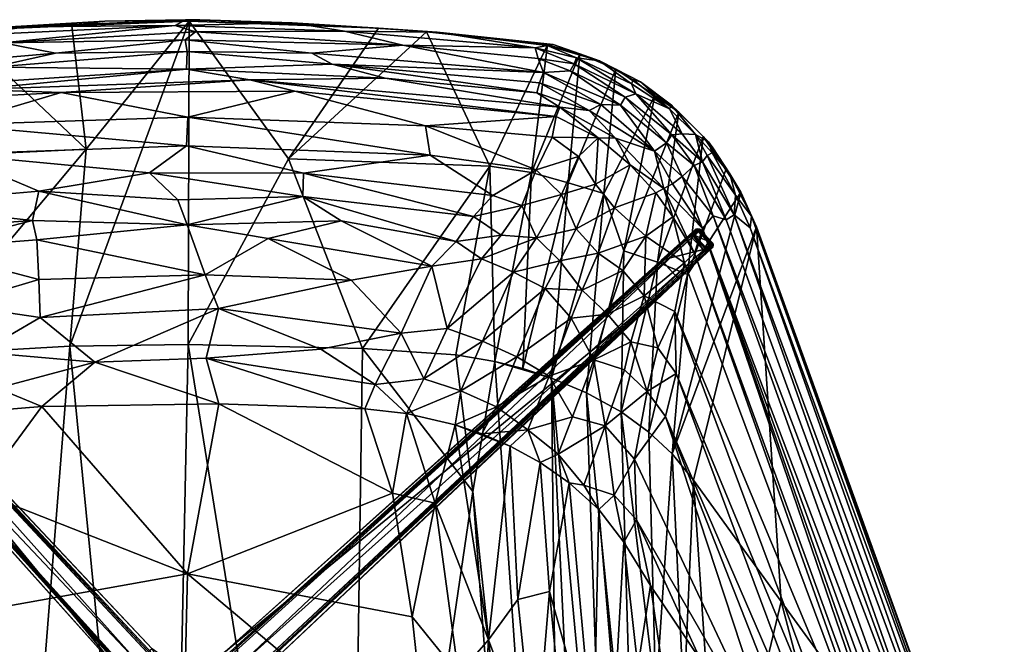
# Model space of a CAD drawing. Header units: inches. Extents: x -0.42 to 0.414, y -0.337 to 0.351.
# Tile 9 of 9: x -0.088 to 0.414, y 0.033 to 0.351. Entities that reach past the tile are written whole.
import ezdxf

# ---------------------------------------------------------------- set-up
doc = ezdxf.new("R2010")
doc.units = ezdxf.units.IN
doc.header["$MEASUREMENT"] = 0
doc.layers.add('Draaivoet', color=188, linetype='Continuous')
doc.layers.add('Zitting', color=28, linetype='Continuous')

msp = doc.modelspace()

# ---------------------------------------------------------------- meshes
at = {"layer": 'Draaivoet'}
mesh = msp.add_polyface(dxfattribs=at)
corners = [(-0.24665, 0.2535, 0.01619), (-0.03573, 0.01771, 0.03324), (-0.02937, 0.01319, 0.06833), (-0.03021, 0.01648, 0.06922), (-0.02588, 0.02193, 0.06914), (-0.24599, 0.25468, 0.01763), (-0.01741, 0.02506, 0.06845), (-0.02008, 0.03046, 0.03336), (-0.23833, 0.26161, 0.01636), (-0.23442, 0.23914, 0.00304), (-0.22478, 0.248, 0.00304), (-0.25016, 0.25672, 0), (-0.24109, 0.26525, 0), (-0.23953, 0.26062, 0.01769), (-0.2407, 0.26195, 0.01607), (-0.24307, 0.26524, 0), (-0.24697, 0.25618, 0.01607), (-0.23449, 0.23907, 0), (-0.2247, 0.24806, 0), (-0.25018, 0.25863, 0), (-0.01821, 0.02494, 0.06924), (-0.02948, 0.0139, 0.06902), (-0.24651, 0.25394, 0.01699), (-0.25039, 0.25756, 0), (-0.2473, 0.25436, 0.01564), (-0.24735, 0.25537, 0.01592), (-0.23986, 0.26224, 0.01598), (-0.23882, 0.2611, 0.01735), (-0.02025, 0.02591, 0.06919), (-0.24704, 0.25451, 0.01649), (-0.24661, 0.25552, 0.01704), (-0.24029, 0.26138, 0.01705), (-0.02952, 0.01475, 0.0693), (-0.23941, 0.26175, 0.01682), (-0.24216, 0.26549, 0), (-0.23909, 0.26217, 0.01577), (-0.01665, 0.02777, 0.0338), (-0.01858, 0.02426, 0.0697)]
mesh.append_faces([[corners[k] for k in face] for face in [(0, 1, 2, 0), (3, 4, 5, 3), (6, 7, 8, 6), (0, 9, 1, 0), (8, 7, 10, 8), (1, 10, 7, 1), (0, 11, 9, 0), (8, 10, 12, 8), (5, 4, 13, 5), (14, 15, 16, 14), (17, 12, 18, 17), (9, 10, 1, 9), (15, 19, 16, 15), (11, 12, 17, 11), (6, 8, 20, 6), (18, 12, 10, 18), (9, 18, 10, 9), (17, 9, 11, 17), (17, 18, 9, 17), (21, 5, 22, 21), (23, 24, 25, 23), (26, 15, 14, 26), (20, 8, 27, 20), (20, 27, 28, 20), (29, 30, 25, 29), (31, 16, 30, 31), (3, 5, 32, 3), (30, 13, 31, 30), (26, 31, 33, 26), (12, 23, 34, 12), (12, 34, 35, 12), (8, 12, 35, 8), (35, 33, 8, 35), (34, 23, 19, 34), (23, 25, 19, 23), (2, 21, 0, 2), (6, 36, 7, 6), (33, 31, 13, 33), (28, 27, 13, 28), (13, 4, 28, 13), (22, 5, 30, 22), (5, 13, 30, 5), (29, 25, 24, 29), (21, 22, 0, 21), (32, 5, 21, 32), (14, 16, 31, 14), (26, 14, 31, 26), (30, 16, 25, 30), (16, 19, 25, 16), (34, 15, 26, 34), (15, 34, 19, 15), (28, 37, 20, 28), (8, 33, 27, 8), (33, 13, 27, 33), (35, 34, 26, 35), (35, 26, 33, 35), (23, 12, 11, 23), (23, 11, 24, 23), (11, 0, 24, 11), (0, 29, 24, 0), (0, 22, 29, 0), (22, 30, 29, 22)]], dxfattribs={"vtx3": -1})
mesh = msp.add_polyface(dxfattribs=at)
corners = [(0.25368, 0.24061, 0.01619), (0.01635, 0.02839, 0.03344), (0.01425, 0.02408, 0.06828), (0.02535, 0.01147, 0.06839), (0.03212, 0.01546, 0.03315), (0.26179, 0.23229, 0.01636), (0.24817, 0.21874, 0.00304), (0.01665, 0.02417, 0.06922), (0.02211, 0.01984, 0.06914), (0.25483, 0.23994, 0.01764), (0.23931, 0.22838, 0.00304), (0.26542, 0.23505, 0), (0.2569, 0.24412, 0), (0.26212, 0.23466, 0.01607), (0.26541, 0.23703, 0), (0.25635, 0.24093, 0.01607), (0.2608, 0.23349, 0.01769), (0.23925, 0.22845, 0), (0.24824, 0.21866, 0), (0.2588, 0.24414, 0), (0.02511, 0.01219, 0.06925), (0.08051, 0.08356, 0.05461), (0.25411, 0.24047, 0.01699), (0.25774, 0.24435, 0), (0.25454, 0.24126, 0.01564), (0.25554, 0.24131, 0.01592), (0.26241, 0.23382, 0.01598), (0.26127, 0.23278, 0.01735), (0.01514, 0.024, 0.06904), (0.02557, 0.01374, 0.0693), (0.26155, 0.23425, 0.01705), (0.2557, 0.24057, 0.01704), (0.25469, 0.241, 0.01649), (0.26193, 0.23337, 0.01682), (0.0282, 0.01101, 0.03375), (0.26566, 0.23613, 0), (0.26234, 0.23305, 0.01577)]
mesh.append_faces([[corners[k] for k in face] for face in [(0, 1, 2, 0), (3, 4, 5, 3), (1, 6, 4, 1), (7, 8, 9, 7), (5, 4, 6, 5), (0, 10, 1, 0), (5, 6, 11, 5), (0, 12, 10, 0), (13, 14, 15, 13), (9, 8, 16, 9), (17, 11, 18, 17), (10, 6, 1, 10), (14, 19, 15, 14), (12, 11, 17, 12), (3, 5, 20, 3), (18, 11, 6, 18), (10, 18, 6, 10), (17, 10, 12, 17), (17, 18, 10, 17), (21, 9, 22, 21), (23, 24, 25, 23), (26, 14, 13, 26), (20, 5, 27, 20), (28, 7, 9, 28), (20, 27, 29, 20), (30, 15, 31, 30), (32, 31, 25, 32), (26, 30, 33, 26), (31, 16, 30, 31), (34, 4, 3, 34), (11, 35, 36, 11), (23, 35, 11, 23), (36, 33, 5, 36), (5, 11, 36, 5), (23, 25, 19, 23), (23, 19, 35, 23), (29, 27, 16, 29), (33, 30, 16, 33), (2, 21, 0, 2), (22, 9, 31, 22), (9, 16, 31, 9), (16, 8, 29, 16), (32, 25, 24, 32), (21, 22, 0, 21), (13, 15, 30, 13), (26, 13, 30, 26), (15, 19, 25, 15), (31, 15, 25, 31), (35, 14, 26, 35), (14, 35, 19, 14), (33, 16, 27, 33), (5, 33, 27, 5), (36, 35, 26, 36), (36, 26, 33, 36), (23, 12, 24, 23), (23, 11, 12, 23), (0, 32, 24, 0), (12, 0, 24, 12), (28, 21, 2, 28), (28, 9, 21, 28), (0, 22, 32, 0), (22, 31, 32, 22)]], dxfattribs={"vtx3": -1})
at = {"layer": 'Zitting'}
mesh = msp.add_polyface(dxfattribs=at)
corners = [(-0.06656, 0.31377, 0.6865), (-0.17353, 0.30811, 0.68665), (-0.12199, 0.29741, 0.67518), (-0.18535, 0.3239, 0.68766), (-0.10134, 0.32665, 0.69057), (-0.06933, 0.33387, 0.69014), (-0.00267, 0.32565, 0.69172), (-0.00238, 0.33466, 0.69155), (-0.07782, 0.26356, 0.63551), (-0.12263, 0.28246, 0.66096), (-0.15621, 0.25669, 0.63424), (-0.00137, 0.35023, 0.66349), (-0.06204, 0.18455, 0.27505), (-0.0538, 0.28489, 0.51371), (-0.08119, 0.24864, 0.6122), (-0.04422, 0.35021, 0.66862), (-0.00314, 0.35081, 0.67421), (0.00412, 0.35092, 0.6665), (-0.11125, 0.31541, 0.68849), (-0.00228, 0.24638, 0.6046), (-0.0962, 0.33914, 0.68623), (0.002, 0.34469, 0.68562), (-0.00847, 0.34801, 0.68139), (0.02953, 0.32024, 0.68994), (-0.11567, 0.3429, 0.67982), (-0.08435, 0.34723, 0.67562), (-0.00265, 0.28659, 0.66075), (-0.02156, 0.27291, 0.64522), (-0.00203, 0.3012, 0.67508), (-0.12122, 0.34557, 0.67157), (-0.11794, 0.34546, 0.66356), (-0.15771, 0.27997, 0.51938), (-0.0034, 0.34065, 0.68892), (-0.14596, 0.24397, 0.61327), (-0.1816, 0.31392, 0.68856), (-0.00181, 0.18548, 0.27443), (-0.06111, 0.34775, 0.66065), (-0.00714, 0.25909, 0.62612), (-0.13729, 0.23417, 0.59332)]
mesh.append_faces([[corners[k] for k in face] for face in [(0, 1, 2, 0), (3, 4, 5, 3), (4, 6, 7, 4), (8, 9, 10, 8), (11, 12, 13, 11), (8, 10, 14, 8), (15, 16, 17, 15), (1, 0, 18, 1), (14, 19, 8, 14), (4, 7, 5, 4), (20, 21, 22, 20), (18, 23, 6, 18), (24, 20, 22, 24), (25, 16, 15, 25), (26, 9, 27, 26), (28, 0, 2, 28), (29, 25, 15, 29), (30, 13, 31, 30), (5, 7, 32, 5), (14, 10, 33, 14), (18, 0, 23, 18), (34, 6, 4, 34), (11, 35, 12, 11), (11, 13, 36, 11), (36, 13, 30, 36), (8, 19, 37, 8), (27, 9, 8, 27), (29, 15, 30, 29), (20, 5, 32, 20), (3, 5, 20, 3), (25, 22, 16, 25), (28, 2, 26, 28), (15, 17, 36, 15), (30, 15, 36, 30), (11, 36, 17, 11), (37, 27, 8, 37), (20, 32, 21, 20), (14, 33, 38, 14), (29, 24, 25, 29), (24, 22, 25, 24), (26, 2, 9, 26), (34, 18, 6, 34)]], dxfattribs={"vtx3": -1})
mesh = msp.add_polyface(dxfattribs=at)
corners = [(0.05261, 0.31451, 0.68684), (0.11909, 0.29692, 0.6749), (0.18563, 0.30167, 0.68323), (0.10755, 0.33791, 0.68585), (0.07781, 0.34507, 0.68042), (0.002, 0.34469, 0.68562), (-0.00203, 0.3012, 0.67508), (0.05689, 0.27267, 0.64613), (0.1436, 0.25063, 0.62439), (0.15332, 0.26135, 0.64049), (0.17918, 0.32401, 0.68766), (0.06119, 0.33381, 0.69022), (0.07154, 0.32827, 0.691), (0.07616, 0.24839, 0.61183), (0.05659, 0.26083, 0.63019), (-0.00228, 0.24638, 0.6046), (-0.00847, 0.34801, 0.68139), (0.13465, 0.23789, 0.60143), (0.05124, 0.34931, 0.67411), (0.00412, 0.35092, 0.6665), (-0.00314, 0.35081, 0.67421), (0.0951, 0.34653, 0.66345), (0.12148, 0.28191, 0.66072), (-0.00265, 0.28659, 0.66075), (-0.02156, 0.27291, 0.64522), (0.04937, 0.28006, 0.5026), (0.11965, 0.34472, 0.66308), (0.15185, 0.27635, 0.51099), (-0.00714, 0.25909, 0.62612), (0.18749, 0.30635, 0.68605), (0.0985, 0.3212, 0.69021), (0.02953, 0.32024, 0.68994), (-0.0034, 0.34065, 0.68892), (-0.06656, 0.31377, 0.6865), (0.12505, 0.34453, 0.67217), (-0.00181, 0.18548, 0.27443), (-0.00137, 0.35023, 0.66349), (-0.00238, 0.33466, 0.69155), (-0.00267, 0.32565, 0.69172), (0.17588, 0.31369, 0.68852)]
mesh.append_faces([[corners[k] for k in face] for face in [(0, 1, 2, 0), (3, 4, 5, 3), (1, 0, 6, 1), (7, 8, 9, 7), (10, 11, 12, 10), (13, 14, 15, 13), (4, 16, 5, 4), (8, 14, 17, 8), (18, 19, 20, 18), (21, 19, 18, 21), (22, 23, 7, 22), (23, 24, 7, 23), (25, 26, 27, 25), (14, 28, 15, 14), (29, 30, 31, 29), (7, 9, 22, 7), (3, 32, 11, 3), (0, 33, 6, 0), (34, 21, 18, 34), (4, 18, 16, 4), (35, 36, 25, 35), (25, 36, 21, 25), (12, 37, 38, 12), (30, 38, 31, 30), (18, 20, 16, 18), (34, 18, 4, 34), (22, 6, 23, 22), (2, 31, 0, 2), (0, 31, 33, 0), (11, 37, 12, 11), (37, 11, 32, 37), (7, 24, 14, 7), (7, 14, 8, 7), (21, 36, 19, 21), (24, 28, 14, 24), (3, 5, 32, 3), (1, 6, 22, 1), (21, 26, 25, 21), (26, 21, 34, 26), (30, 12, 38, 30), (39, 12, 30, 39)]], dxfattribs={"vtx3": -1})
mesh = msp.add_polyface(dxfattribs=at)
corners = [(0.17918, 0.32401, 0.68766), (0.10755, 0.33791, 0.68585), (0.06119, 0.33381, 0.69022), (0.1841, 0.33823, 0.66805), (0.12505, 0.34453, 0.67217), (0.1811, 0.33776, 0.67336), (0.20778, 0.3299, 0.66809), (0.17588, 0.31369, 0.68852), (0.0985, 0.3212, 0.69021), (0.18749, 0.30635, 0.68605), (0.17544, 0.27435, 0.6586), (0.19712, 0.28125, 0.67004), (0.18361, 0.29101, 0.67487), (0.16815, 0.25617, 0.63732), (0.17567, 0.23973, 0.61948), (0.18844, 0.26186, 0.65), (0.17312, 0.27303, 0.5111), (0.18122, 0.33812, 0.66124), (0.1977, 0.33359, 0.65977), (0.19601, 0.33145, 0.67645), (0.17501, 0.33658, 0.67832), (0.19478, 0.32847, 0.68064), (0.07781, 0.34507, 0.68042), (0.02953, 0.32024, 0.68994), (0.18563, 0.30167, 0.68323), (0.20706, 0.2907, 0.67998), (0.15185, 0.27635, 0.51099), (0.11965, 0.34472, 0.66308), (0.11909, 0.29692, 0.6749), (0.17652, 0.33107, 0.68429), (0.17723, 0.31875, 0.68874), (0.20843, 0.30766, 0.68516), (0.07154, 0.32827, 0.691), (0.12148, 0.28191, 0.66072), (0.15332, 0.26135, 0.64049), (0.20244, 0.30464, 0.68531), (0.19172, 0.26772, 0.51208), (0.19275, 0.32482, 0.684), (0.1436, 0.25063, 0.62439), (0.15773, 0.24118, 0.61351)]
mesh.append_faces([[corners[k] for k in face] for face in [(0, 1, 2, 0), (3, 4, 5, 3), (5, 6, 3, 5), (7, 8, 9, 7), (10, 11, 12, 10), (13, 14, 15, 13), (16, 17, 18, 16), (19, 20, 21, 19), (20, 22, 1, 20), (9, 23, 24, 9), (24, 25, 9, 24), (26, 27, 17, 26), (3, 27, 4, 3), (12, 28, 10, 12), (29, 1, 0, 29), (29, 20, 1, 29), (10, 15, 11, 10), (30, 31, 0, 30), (30, 0, 32, 30), (13, 15, 10, 13), (33, 34, 10, 33), (7, 9, 35, 7), (18, 36, 16, 18), (5, 19, 6, 5), (18, 17, 3, 18), (17, 27, 3, 17), (37, 29, 0, 37), (21, 20, 29, 21), (26, 17, 16, 26), (20, 4, 22, 20), (12, 24, 28, 12), (12, 25, 24, 12), (13, 38, 39, 13), (5, 4, 20, 5), (19, 5, 20, 19), (30, 35, 31, 30), (33, 10, 28, 33), (21, 29, 37, 21), (13, 34, 38, 13), (13, 10, 34, 13), (7, 35, 30, 7), (30, 32, 7, 30)]], dxfattribs={"vtx3": -1})
mesh = msp.add_polyface(dxfattribs=at)
corners = [(0.20996, 0.26241, 0.51904), (0.23593, 0.31221, 0.65337), (0.22013, 0.23321, 0.47273), (0.22492, 0.3203, 0.66937), (0.24349, 0.30554, 0.67084), (0.22867, 0.31926, 0.66136), (0.20563, 0.26714, 0.66164), (0.21547, 0.25506, 0.65658), (0.22342, 0.27695, 0.67709), (0.17918, 0.32401, 0.68766), (0.21837, 0.30737, 0.68354), (0.19275, 0.32482, 0.684), (0.23644, 0.26273, 0.67493), (0.2159, 0.29058, 0.68197), (0.24054, 0.2649, 0.67817), (0.2358, 0.28396, 0.68247), (0.19478, 0.32847, 0.68064), (0.22618, 0.31307, 0.67801), (0.19601, 0.33145, 0.67645), (0.20843, 0.30766, 0.68516), (0.22412, 0.31819, 0.67412), (0.24184, 0.28818, 0.68162), (0.1841, 0.33823, 0.66805), (0.20778, 0.3299, 0.66809), (0.1977, 0.33359, 0.65977), (0.21613, 0.32564, 0.65798), (0.20244, 0.30464, 0.68531), (0.18361, 0.29101, 0.67487), (0.19712, 0.28125, 0.67004), (0.20706, 0.2907, 0.67998), (0.24818, 0.30385, 0.65612), (0.18749, 0.30635, 0.68605), (0.2208, 0.31151, 0.68141), (0.24462, 0.29233, 0.67971), (0.19172, 0.26772, 0.51208), (0.18844, 0.26186, 0.65), (0.19591, 0.24436, 0.63555)]
mesh.append_faces([[corners[k] for k in face] for face in [(0, 1, 2, 0), (3, 4, 5, 3), (6, 7, 8, 6), (9, 10, 11, 9), (7, 12, 8, 7), (13, 14, 15, 13), (16, 17, 18, 16), (19, 15, 10, 19), (9, 19, 10, 9), (20, 17, 4, 20), (10, 15, 21, 10), (22, 23, 24, 22), (23, 5, 25, 23), (26, 13, 15, 26), (27, 28, 29, 27), (24, 23, 25, 24), (18, 17, 20, 18), (23, 3, 5, 23), (2, 1, 30, 2), (31, 13, 26, 31), (32, 33, 17, 32), (16, 32, 17, 16), (24, 25, 34, 24), (6, 8, 29, 6), (13, 8, 14, 13), (18, 20, 23, 18), (34, 25, 0, 34), (0, 25, 1, 0), (35, 36, 6, 35), (25, 5, 1, 25), (31, 29, 13, 31), (29, 8, 13, 29), (23, 20, 3, 23), (20, 4, 3, 20), (26, 15, 19, 26), (11, 32, 16, 11), (28, 6, 29, 28), (35, 6, 28, 35), (8, 12, 14, 8), (10, 21, 32, 10), (11, 10, 32, 11)]], dxfattribs={"vtx3": -1})
mesh = msp.add_polyface(dxfattribs=at)
corners = [(0.26514, 0.28303, 0.66771), (0.27422, 0.27238, 0.66066), (0.26321, 0.28871, 0.6613), (0.26252, 0.28181, 0.67246), (0.27634, 0.25145, 0.67133), (0.27712, 0.26157, 0.66681), (0.26017, 0.27848, 0.67617), (0.22618, 0.31307, 0.67801), (0.24981, 0.29276, 0.67652), (0.24349, 0.30554, 0.67084), (0.24448, 0.30737, 0.66319), (0.25664, 0.29247, 0.67023), (0.24818, 0.30385, 0.65612), (0.26056, 0.29141, 0.65566), (0.23737, 0.22742, 0.49032), (0.25594, 0.27656, 0.67898), (0.24993, 0.27103, 0.68087), (0.26565, 0.25094, 0.67642), (0.28521, 0.25088, 0.65729), (0.24502, 0.26722, 0.68006), (0.26021, 0.24457, 0.67587), (0.22013, 0.23321, 0.47273), (0.24184, 0.28818, 0.68162), (0.27204, 0.27439, 0.64988), (0.26551, 0.28555, 0.6571), (0.27983, 0.26297, 0.65219), (0.22867, 0.31926, 0.66136), (0.27231, 0.24895, 0.67405), (0.2358, 0.28396, 0.68247), (0.24054, 0.2649, 0.67817), (0.24462, 0.29233, 0.67971), (0.2208, 0.31151, 0.68141), (0.23593, 0.31221, 0.65337), (0.23644, 0.26273, 0.67493), (0.24503, 0.2505, 0.67317)]
mesh.append_faces([[corners[k] for k in face] for face in [(0, 1, 2, 0), (3, 4, 5, 3), (3, 6, 4, 3), (5, 1, 0, 5), (7, 8, 9, 7), (10, 11, 2, 10), (12, 13, 14, 12), (15, 16, 17, 15), (5, 18, 1, 5), (16, 19, 20, 16), (11, 0, 2, 11), (3, 11, 6, 3), (12, 14, 21, 12), (22, 16, 15, 22), (6, 11, 8, 6), (23, 24, 25, 23), (26, 9, 10, 26), (27, 4, 6, 27), (28, 29, 19, 28), (15, 30, 22, 15), (31, 22, 30, 31), (12, 2, 13, 12), (1, 24, 2, 1), (1, 25, 24, 1), (18, 25, 1, 18), (28, 16, 22, 28), (16, 28, 19, 16), (9, 11, 10, 9), (9, 8, 11, 9), (26, 12, 32, 26), (11, 3, 0, 11), (5, 0, 3, 5), (17, 27, 15, 17), (26, 10, 12, 26), (10, 2, 12, 10), (6, 30, 15, 6), (27, 6, 15, 27), (2, 24, 13, 2), (13, 24, 23, 13), (29, 33, 34, 29), (6, 8, 30, 6), (7, 30, 8, 7)]], dxfattribs={"vtx3": -1})
mesh = msp.add_polyface(dxfattribs=at)
corners = [(0.20996, 0.26241, 0.51904), (0.20119, 0.16079, 0.29648), (0.18323, 0.16831, 0.288), (0.23737, 0.22742, 0.49032), (0.26056, 0.29141, 0.65566), (0.25259, 0.22106, 0.5103), (0.18749, 0.22798, 0.6105), (0.20702, 0.232, 0.62965), (0.19591, 0.24436, 0.63555), (0.19888, 0.21316, 0.60012), (0.23294, 0.14071, 0.3198), (0.23043, 0.21024, 0.62969), (0.25099, 0.22709, 0.66375), (0.23132, 0.24057, 0.65538), (0.21183, 0.20095, 0.59824), (0.21961, 0.22315, 0.63101), (0.19323, 0.19877, 0.57104), (0.18208, 0.16924, 0.50018), (0.2048, 0.17763, 0.5521), (0.24503, 0.2505, 0.67317), (0.23644, 0.26273, 0.67493), (0.2237, 0.18683, 0.59639), (0.2374, 0.18372, 0.61364), (0.26021, 0.24457, 0.67587), (0.26565, 0.25094, 0.67642), (0.24993, 0.27103, 0.68087), (0.27983, 0.26297, 0.65219), (0.28767, 0.24546, 0.64926), (0.24475, 0.12969, 0.33202), (0.25618, 0.23191, 0.67062), (0.24054, 0.2649, 0.67817), (0.19172, 0.26772, 0.51208), (0.21547, 0.25506, 0.65658), (0.20563, 0.26714, 0.66164), (0.22013, 0.23321, 0.47273), (0.21876, 0.15106, 0.30784), (0.24621, 0.20228, 0.64106), (0.24502, 0.26722, 0.68006), (0.27712, 0.26157, 0.66681), (0.27634, 0.25145, 0.67133), (0.28459, 0.24481, 0.66392), (0.28521, 0.25088, 0.65729), (0.27204, 0.27439, 0.64988), (0.24689, 0.17058, 0.61728)]
mesh.append_faces([[corners[k] for k in face] for face in [(0, 1, 2, 0), (3, 4, 5, 3), (6, 7, 8, 6), (9, 7, 6, 9), (5, 10, 3, 5), (11, 12, 13, 11), (14, 11, 15, 14), (16, 17, 18, 16), (13, 19, 20, 13), (21, 22, 11, 21), (23, 24, 25, 23), (26, 27, 28, 26), (29, 23, 30, 29), (14, 15, 9, 14), (18, 14, 16, 18), (0, 2, 31, 0), (8, 7, 32, 8), (15, 11, 13, 15), (8, 32, 33, 8), (13, 12, 19, 13), (26, 28, 5, 26), (34, 35, 1, 34), (34, 1, 0, 34), (21, 11, 14, 21), (22, 36, 11, 22), (11, 36, 12, 11), (23, 37, 30, 23), (32, 13, 20, 32), (7, 13, 32, 7), (3, 10, 35, 3), (35, 34, 3, 35), (19, 12, 29, 19), (19, 29, 30, 19), (38, 39, 40, 38), (40, 41, 38, 40), (41, 27, 26, 41), (7, 15, 13, 7), (15, 7, 9, 15), (5, 42, 26, 5), (5, 4, 42, 5), (16, 14, 9, 16), (36, 22, 43, 36)]], dxfattribs={"vtx3": -1})
mesh = msp.add_polyface(dxfattribs=at)
corners = [(-0.07887, 0.2387, 0.59258), (0.00679, 0.22091, 0.54805), (-0.00228, 0.24638, 0.6046), (-0.07786, 0.21859, 0.54759), (-0.10855, 0.11034, 0.37219), (-0.11803, 0.04794, 0.3833), (-0.00214, 0.06852, 0.3788), (-0.14172, 0.18008, 0.27805), (-0.0538, 0.28489, 0.51371), (-0.06204, 0.18455, 0.27505), (-0.14893, 0.22108, 0.56956), (-0.15388, 0.18715, 0.4988), (-0.13545, 0.19244, 0.49827), (-0.09907, 0.16315, 0.40061), (-0.07641, 0.15378, 0.36293), (-0.04942, 0.17649, 0.43482), (-0.10958, 0.15111, 0.36421), (-0.12119, 0.20567, 0.52465), (-0.13729, 0.23417, 0.59332), (-0.15771, 0.27997, 0.51938), (-0.10756, 0.18158, 0.45838), (-0.07722, 0.19922, 0.49999), (-0.13964, 0.15499, 0.40265), (-0.15545, 0.04988, 0.3886), (-0.12984, 0.10268, 0.37538), (-0.14968, 0.14131, 0.3735), (-0.12811, 0.14763, 0.36699), (0.01368, 0.20379, 0.50641), (-0.12122, 0.16175, 0.40674), (0.01385, 0.15529, 0.36206), (0.00732, 0.17853, 0.43809), (-0.08119, 0.24864, 0.6122), (-0.15853, 0.23563, 0.60266)]
mesh.append_faces([[corners[k] for k in face] for face in [(0, 1, 2, 0), (0, 3, 1, 0), (4, 5, 6, 4), (7, 8, 9, 7), (10, 11, 12, 10), (13, 14, 15, 13), (14, 13, 16, 14), (6, 14, 4, 6), (17, 18, 10, 17), (7, 19, 8, 7), (20, 15, 21, 20), (11, 22, 12, 11), (23, 24, 25, 23), (25, 26, 22, 25), (27, 21, 15, 27), (16, 13, 28, 16), (12, 28, 20, 12), (3, 18, 17, 3), (21, 17, 20, 21), (3, 0, 18, 3), (14, 29, 15, 14), (6, 29, 14, 6), (25, 24, 26, 25), (14, 16, 4, 14), (12, 22, 28, 12), (26, 28, 22, 26), (27, 15, 30, 27), (29, 30, 15, 29), (10, 12, 17, 10), (17, 12, 20, 17), (13, 15, 20, 13), (20, 28, 13, 20), (1, 21, 27, 1), (24, 4, 26, 24), (24, 5, 4, 24), (31, 18, 0, 31), (0, 2, 31, 0), (10, 18, 32, 10), (21, 3, 17, 21), (1, 3, 21, 1), (4, 16, 26, 4), (28, 26, 16, 28)]], dxfattribs={"vtx3": -1})
mesh = msp.add_polyface(dxfattribs=at)
corners = [(0.08708, 0.18334, 0.27601), (0.04937, 0.28006, 0.5026), (0.15185, 0.27635, 0.51099), (0.12238, 0.22527, 0.57168), (0.0812, 0.21827, 0.5483), (0.10675, 0.19129, 0.48623), (-0.00181, 0.18548, 0.27443), (0.01385, 0.15529, 0.36206), (0.08815, 0.15261, 0.36352), (0.00732, 0.17853, 0.43809), (0.13705, 0.16176, 0.42434), (0.13416, 0.14451, 0.37024), (0.1552, 0.15362, 0.42457), (0.01368, 0.20379, 0.50641), (0.06573, 0.18308, 0.45518), (0.10236, 0.10965, 0.37229), (0.10943, 0.1502, 0.36479), (0.12402, 0.10456, 0.37506), (0.09348, 0.16514, 0.40742), (0.1183, 0.16786, 0.42604), (0.14762, 0.22908, 0.58842), (0.1302, 0.1936, 0.50144), (0.13465, 0.23789, 0.60143), (0.05659, 0.26083, 0.63019), (0.07616, 0.24839, 0.61183), (-0.00214, 0.06852, 0.3788), (0.14807, 0.18716, 0.49886), (0.03897, 0.23946, 0.59121), (-0.00228, 0.24638, 0.6046), (0.00679, 0.22091, 0.54805), (0.15118, 0.03493, 0.39078), (0.14316, 0.11046, 0.28998), (0.13458, 0.18017, 0.27808), (0.15449, 0.17677, 0.27986), (0.11225, 0.04665, 0.38349)]
mesh.append_faces([[corners[k] for k in face] for face in [(0, 1, 2, 0), (3, 4, 5, 3), (1, 0, 6, 1), (7, 8, 9, 7), (10, 11, 12, 10), (13, 14, 5, 13), (13, 5, 4, 13), (15, 8, 7, 15), (16, 15, 17, 16), (10, 16, 11, 10), (5, 18, 19, 5), (13, 9, 14, 13), (9, 8, 18, 9), (19, 18, 16, 19), (20, 3, 21, 20), (22, 23, 24, 22), (7, 25, 15, 7), (21, 19, 26, 21), (27, 3, 24, 27), (3, 22, 24, 3), (27, 28, 29, 27), (24, 28, 27, 24), (3, 5, 21, 3), (21, 5, 19, 21), (11, 17, 30, 11), (17, 11, 16, 17), (26, 19, 10, 26), (19, 16, 10, 19), (3, 20, 22, 3), (31, 32, 33, 31), (9, 18, 14, 9), (18, 5, 14, 18), (29, 13, 4, 29), (0, 2, 32, 0), (32, 31, 0, 32), (8, 15, 16, 8), (8, 16, 18, 8), (27, 4, 3, 27), (29, 4, 27, 29), (15, 34, 17, 15), (15, 25, 34, 15)]], dxfattribs={"vtx3": -1})
mesh = msp.add_polyface(dxfattribs=at)
corners = [(0.18, 0.21405, 0.58325), (0.14807, 0.18716, 0.49886), (0.16562, 0.1792, 0.49905), (0.13705, 0.16176, 0.42434), (0.1552, 0.15362, 0.42457), (0.13416, 0.14451, 0.37024), (0.15118, 0.03493, 0.39078), (0.16215, 0.13363, 0.38183), (0.16617, 0.05556, 0.39327), (0.19172, 0.26772, 0.51208), (0.1687, 0.17313, 0.28313), (0.17312, 0.27303, 0.5111), (0.14762, 0.22908, 0.58842), (0.1302, 0.1936, 0.50144), (0.16396, 0.22221, 0.58475), (0.19323, 0.19877, 0.57104), (0.17757, 0.12524, 0.391), (0.18208, 0.16924, 0.50018), (0.17115, 0.14201, 0.42083), (0.19392, 0.14852, 0.478), (0.15449, 0.17677, 0.27986), (0.17567, 0.23973, 0.61948), (0.18749, 0.22798, 0.6105), (0.19591, 0.24436, 0.63555), (0.18675, 0.12961, 0.42266), (0.19233, 0.11497, 0.40195), (0.19971, 0.11378, 0.41971), (0.14787, 0.13988, 0.37508), (0.15185, 0.27635, 0.51099), (0.13458, 0.18017, 0.27808), (0.15773, 0.24118, 0.61351), (0.16815, 0.25617, 0.63732), (0.18223, 0.05965, 0.40049), (0.18844, 0.26186, 0.65), (0.13465, 0.23789, 0.60143), (0.19888, 0.21316, 0.60012), (0.18323, 0.16831, 0.288), (0.1436, 0.25063, 0.62439)]
mesh.append_faces([[corners[k] for k in face] for face in [(0, 1, 2, 0), (2, 3, 4, 2), (5, 6, 7, 5), (7, 6, 8, 7), (9, 10, 11, 9), (12, 13, 14, 12), (0, 2, 15, 0), (7, 8, 16, 7), (17, 18, 19, 17), (11, 10, 20, 11), (21, 22, 23, 21), (14, 21, 12, 14), (14, 13, 1, 14), (18, 16, 24, 18), (24, 25, 26, 24), (4, 5, 27, 4), (18, 7, 16, 18), (28, 20, 29, 28), (1, 3, 2, 1), (12, 21, 30, 12), (30, 21, 31, 30), (22, 21, 14, 22), (14, 1, 0, 14), (16, 8, 32, 16), (15, 2, 17, 15), (2, 4, 17, 2), (11, 20, 28, 11), (21, 23, 33, 21), (18, 27, 7, 18), (7, 27, 5, 7), (30, 34, 12, 30), (17, 4, 18, 17), (4, 27, 18, 4), (0, 35, 22, 0), (0, 22, 14, 0), (9, 36, 10, 9), (20, 10, 36, 20), (15, 35, 0, 15), (30, 37, 34, 30), (24, 16, 25, 24), (16, 32, 25, 16), (19, 18, 24, 19)]], dxfattribs={"vtx3": -1})
mesh = msp.add_polyface(dxfattribs=at)
corners = [(0.28767, 0.24546, 0.64926), (0.4117, -0.0987, 0.58106), (0.30036, 0.05442, 0.4133), (0.2256, 0.12703, 0.51395), (0.30156, -0.03403, 0.53477), (0.24131, 0.14878, 0.58589), (0.25099, 0.22709, 0.66375), (0.24621, 0.20228, 0.64106), (0.37881, -0.11514, 0.60098), (0.27634, 0.25145, 0.67133), (0.41114, -0.11339, 0.59731), (0.28459, 0.24481, 0.66392), (0.20119, 0.16079, 0.29648), (0.21137, -0.13143, 0.34307), (0.18323, 0.16831, 0.288), (0.2048, 0.17763, 0.5521), (0.18208, 0.16924, 0.50018), (0.19392, 0.14852, 0.478), (0.22042, 0.17259, 0.57135), (0.21063, 0.14395, 0.50513), (0.23209, 0.16156, 0.58008), (0.19233, 0.11497, 0.40195), (0.20465, -0.02097, 0.41997), (0.20735, 0.10143, 0.41525), (0.18675, 0.12961, 0.42266), (0.19971, 0.11378, 0.41971), (0.41399, -0.10913, 0.59137), (0.28521, 0.25088, 0.65729), (0.25618, 0.23191, 0.67062), (0.3839, -0.11776, 0.60294), (0.26021, 0.24457, 0.67587), (0.24689, 0.17058, 0.61728), (0.35683, -0.09518, 0.58662), (0.2152, 0.10866, 0.45419), (0.21555, 0.0049, 0.42723), (0.22019, 0.08473, 0.42913), (0.25567, 0.1164, 0.34635), (0.24475, 0.12969, 0.33202), (0.21876, 0.15106, 0.30784), (0.22555, -0.08058, 0.34346), (0.2374, 0.18372, 0.61364), (0.2237, 0.18683, 0.59639), (0.23294, 0.14071, 0.3198), (0.23638, 0.0061, 0.33995), (0.27231, 0.24895, 0.67405), (0.4059, -0.11674, 0.60197), (0.21183, 0.20095, 0.59824), (0.23365, 0.06263, 0.44609), (0.22657, 0.09613, 0.47128), (0.41386, -0.10413, 0.58535), (0.25259, 0.22106, 0.5103), (0.26565, 0.25094, 0.67642)]
mesh.append_faces([[corners[k] for k in face] for face in [(0, 1, 2, 0), (3, 4, 5, 3), (6, 7, 8, 6), (9, 10, 11, 9), (12, 13, 14, 12), (15, 16, 17, 15), (18, 19, 20, 18), (21, 22, 23, 21), (19, 24, 25, 19), (11, 26, 27, 11), (28, 29, 30, 28), (7, 31, 32, 7), (20, 19, 3, 20), (19, 25, 33, 19), (23, 34, 35, 23), (35, 33, 23, 35), (0, 36, 37, 0), (38, 39, 12, 38), (20, 40, 41, 20), (42, 43, 38, 42), (44, 45, 9, 44), (18, 15, 19, 18), (15, 17, 19, 15), (15, 41, 46, 15), (3, 19, 33, 3), (47, 48, 35, 47), (3, 5, 20, 3), (5, 31, 20, 5), (36, 0, 2, 36), (27, 49, 0, 27), (25, 21, 23, 25), (25, 23, 33, 25), (50, 37, 42, 50), (42, 37, 43, 42), (51, 45, 44, 51), (3, 33, 48, 3), (35, 48, 33, 35), (20, 31, 40, 20), (17, 24, 19, 17), (18, 41, 15, 18), (18, 20, 41, 18)]], dxfattribs={"vtx3": -1})
mesh = msp.add_polyface(dxfattribs=at)
corners = [(0.4117, -0.0987, 0.58106), (0.39129, -0.13302, 0.54989), (0.33026, -0.0587, 0.46233), (0.23365, 0.06263, 0.44609), (0.24309, -0.00164, 0.45677), (0.25919, 0.02481, 0.48119), (0.26021, 0.24457, 0.67587), (0.38742, -0.11867, 0.60386), (0.392, -0.11779, 0.60481), (0.39828, -0.11888, 0.60431), (0.26565, 0.25094, 0.67642), (0.24621, 0.20228, 0.64106), (0.35683, -0.09518, 0.58662), (0.37881, -0.11514, 0.60098), (0.27634, 0.25145, 0.67133), (0.4059, -0.11674, 0.60197), (0.41114, -0.11339, 0.59731), (0.22657, 0.09613, 0.47128), (0.30156, -0.03403, 0.53477), (0.32409, -0.06161, 0.55935), (0.24131, 0.14878, 0.58589), (0.27991, -0.04829, 0.50204), (0.30036, 0.05442, 0.4133), (0.25071, 0.00318, 0.35315), (0.26877, -0.07805, 0.38204), (0.2684, -0.28492, 0.40069), (0.28521, 0.25088, 0.65729), (0.41399, -0.10913, 0.59137), (0.41386, -0.10413, 0.58535), (0.24689, 0.17058, 0.61728), (0.33977, -0.07857, 0.57335), (0.24452, -0.05215, 0.45606), (0.26851, -0.08682, 0.48226), (0.24943, -0.13239, 0.4559), (0.25567, 0.1164, 0.34635), (0.30497, -0.0798, 0.52976), (0.2919, -0.11078, 0.50699), (0.25618, 0.23191, 0.67062), (0.25099, 0.22709, 0.66375), (0.3839, -0.11776, 0.60294), (0.24475, 0.12969, 0.33202), (0.23638, 0.0061, 0.33995), (0.25308, -0.29493, 0.38852), (0.22555, -0.08058, 0.34346), (0.2256, 0.12703, 0.51395), (0.28459, 0.24481, 0.66392), (0.28767, 0.24546, 0.64926), (0.22722, 0.02111, 0.43806)]
mesh.append_faces([[corners[k] for k in face] for face in [(0, 1, 2, 0), (3, 4, 5, 3), (6, 7, 8, 6), (9, 10, 6, 9), (11, 12, 13, 11), (14, 15, 16, 14), (5, 17, 3, 5), (18, 19, 20, 18), (4, 21, 18, 4), (2, 22, 0, 2), (23, 24, 25, 23), (26, 27, 28, 26), (12, 29, 30, 12), (21, 31, 32, 21), (31, 33, 32, 31), (10, 9, 15, 10), (34, 24, 23, 34), (30, 29, 20, 30), (18, 35, 19, 18), (36, 30, 35, 36), (13, 37, 38, 13), (24, 22, 2, 24), (37, 13, 39, 37), (23, 40, 34, 23), (4, 18, 5, 4), (17, 5, 18, 17), (41, 42, 43, 41), (18, 44, 17, 18), (36, 35, 32, 36), (45, 16, 27, 45), (23, 25, 41, 23), (41, 40, 23, 41), (8, 9, 6, 8), (24, 34, 22, 24), (32, 35, 21, 32), (21, 35, 18, 21), (46, 28, 0, 46), (4, 47, 31, 4), (4, 31, 21, 4), (30, 19, 35, 30), (30, 20, 19, 30), (6, 39, 7, 6)]], dxfattribs={"vtx3": -1})
mesh = msp.add_polyface(dxfattribs=at)
corners = [(-0.10245, -0.32356, 0.36041), (-0.14172, 0.18008, 0.27805), (-0.06204, 0.18455, 0.27505), (-0.20134, -0.08071, 0.417), (-0.18203, -0.04006, 0.40632), (-0.18978, 0.04138, 0.40316), (-0.22845, -0.0166, 0.33322), (-0.21682, -0.1235, 0.34179), (-0.23898, -0.30476, 0.37699), (-0.23166, 0.03805, 0.43621), (-0.22087, 0.01563, 0.42623), (-0.22033, 0.09331, 0.42253), (-0.19877, 0.11466, 0.40236), (-0.24391, -0.11856, 0.44556), (-0.22834, -0.07362, 0.43355), (-0.23899, -0.0472, 0.44346), (-0.19522, -0.15915, 0.41691), (-0.00495, -0.04615, 0.39554), (-0.07931, -0.10788, 0.40297), (0.04138, -0.13135, 0.40453), (-0.24363, -0.03231, 0.34597), (-0.16974, 0.08907, 0.29572), (-0.18608, -0.31859, 0.36299), (-0.2046, -0.31584, 0.36581), (-0.14207, 0.01489, 0.39016), (-0.11803, 0.04794, 0.3833), (-0.12984, 0.10268, 0.37538), (-0.15164, -0.06079, 0.40032), (-0.14049, -0.09738, 0.40308), (-0.12466, -0.01137, 0.39227), (-0.20961, -0.00778, 0.41865), (-0.18094, -0.16121, 0.41299), (-0.16792, -0.0586, 0.40325), (-0.15545, 0.04988, 0.3886), (-0.17203, 0.05611, 0.39321), (-0.2536, -0.08796, 0.45749), (-0.23521, -0.16049, 0.43686), (-0.20543, 0.13061, 0.3002), (-0.21783, -0.10543, 0.42632), (-0.19744, -0.08846, 0.32959), (-0.01242, -0.32221, 0.35847), (-0.00181, 0.18548, 0.27443), (-0.24413, 0.13638, 0.32472), (-0.00214, 0.06852, 0.3788), (-0.24207, 0.05872, 0.44957), (-0.15341, -0.17333, 0.41005)]
mesh.append_faces([[corners[k] for k in face] for face in [(0, 1, 2, 0), (3, 4, 5, 3), (6, 7, 8, 6), (9, 10, 11, 9), (10, 12, 11, 10), (13, 14, 15, 13), (3, 16, 4, 3), (17, 18, 19, 17), (6, 8, 20, 6), (21, 22, 23, 21), (24, 25, 26, 24), (27, 28, 29, 27), (30, 3, 5, 30), (30, 5, 12, 30), (31, 27, 32, 31), (4, 33, 34, 4), (15, 35, 13, 15), (13, 36, 14, 13), (37, 7, 6, 37), (38, 3, 30, 38), (15, 14, 10, 15), (33, 24, 26, 33), (32, 24, 33, 32), (37, 39, 7, 37), (40, 2, 41, 40), (42, 6, 20, 42), (29, 18, 17, 29), (25, 17, 43, 25), (5, 4, 34, 5), (10, 30, 12, 10), (14, 30, 10, 14), (4, 32, 33, 4), (16, 32, 4, 16), (14, 38, 30, 14), (15, 10, 9, 15), (44, 15, 9, 44), (28, 18, 29, 28), (28, 45, 18, 28), (29, 17, 25, 29), (24, 29, 25, 24), (27, 29, 24, 27), (32, 27, 24, 32)]], dxfattribs={"vtx3": -1})
mesh = msp.add_polyface(dxfattribs=at)
corners = [(-0.10245, -0.32356, 0.36041), (-0.06204, 0.18455, 0.27505), (-0.01242, -0.32221, 0.35847), (-0.23521, -0.16049, 0.43686), (-0.23545, -0.23015, 0.43292), (-0.22352, -0.16974, 0.42912), (-0.21798, -0.23401, 0.42469), (-0.19522, -0.15915, 0.41691), (-0.21063, -0.17227, 0.42273), (-0.08034, -0.19682, 0.40999), (0.03438, -0.23753, 0.41175), (0.04771, -0.19501, 0.40948), (-0.07633, -0.24678, 0.41248), (-0.15341, -0.17333, 0.41005), (-0.16483, -0.23739, 0.41397), (-0.20016, -0.24033, 0.41855), (-0.18211, -0.24709, 0.41533), (-0.16657, -0.1641, 0.4106), (-0.17181, -0.26303, 0.41374), (-0.03807, -0.27499, 0.41), (-0.2317, -0.26135, 0.42747), (-0.21569, -0.26732, 0.42022), (-0.14049, -0.09738, 0.40308), (-0.15164, -0.06079, 0.40032), (-0.21783, -0.10543, 0.42632), (-0.16809, -0.18775, 0.34008), (-0.14172, 0.18008, 0.27805), (-0.18094, -0.16121, 0.41299), (-0.16792, -0.0586, 0.40325), (-0.20134, -0.08071, 0.417), (-0.07931, -0.10788, 0.40297), (0.03717, -0.25659, 0.41159), (-0.24908, -0.18997, 0.44531), (-0.18608, -0.31859, 0.36299), (-0.16974, 0.08907, 0.29572), (-0.22834, -0.07362, 0.43355), (-0.2046, -0.31584, 0.36581), (-0.22077, -0.31193, 0.37012), (-0.19744, -0.08846, 0.32959), (-0.23898, -0.30476, 0.37699), (-0.24632, -0.30279, 0.38116), (-0.24363, -0.03231, 0.34597), (-0.21682, -0.1235, 0.34179)]
mesh.append_faces([[corners[k] for k in face] for face in [(0, 1, 2, 0), (3, 4, 5, 3), (6, 7, 8, 6), (9, 10, 11, 9), (12, 13, 14, 12), (15, 16, 17, 15), (12, 18, 19, 12), (6, 15, 7, 6), (20, 21, 6, 20), (17, 14, 13, 17), (17, 22, 23, 17), (3, 5, 24, 3), (25, 26, 0, 25), (15, 27, 7, 15), (7, 27, 28, 7), (21, 15, 6, 21), (5, 29, 24, 5), (8, 7, 29, 8), (30, 9, 11, 30), (13, 22, 17, 13), (12, 14, 18, 12), (12, 19, 31, 12), (12, 10, 9, 12), (4, 6, 8, 4), (20, 6, 4, 20), (15, 17, 27, 15), (27, 17, 23, 27), (32, 4, 3, 32), (25, 33, 34, 25), (3, 24, 35, 3), (36, 37, 38, 36), (36, 38, 34, 36), (16, 18, 14, 16), (16, 14, 17, 16), (39, 40, 41, 39), (9, 13, 12, 9), (30, 13, 9, 30), (5, 8, 29, 5), (4, 8, 5, 4), (38, 37, 42, 38), (42, 37, 39, 42)]], dxfattribs={"vtx3": -1})
mesh = msp.add_polyface(dxfattribs=at)
corners = [(0.16167, -0.24666, 0.41434), (0.04771, -0.19501, 0.40948), (0.03438, -0.23753, 0.41175), (0.23524, -0.23279, 0.43603), (0.21998, -0.25368, 0.42588), (0.23191, -0.27375, 0.42788), (0.07975, -0.32139, 0.35932), (0.14316, 0.11046, 0.28998), (0.17518, -0.31904, 0.36271), (0.22232, -0.21657, 0.43006), (0.1602, -0.16286, 0.41046), (0.18163, -0.24292, 0.41592), (0.17491, -0.16098, 0.41294), (0.22543, -0.1113, 0.43543), (0.21478, -0.13849, 0.42806), (0.231, -0.18219, 0.43681), (0.19996, -0.23667, 0.42042), (0.16198, -0.05857, 0.40323), (0.18724, -0.14236, 0.41575), (0.20825, -0.20433, 0.42416), (0.217, -0.28929, 0.41833), (0.19941, -0.27386, 0.41648), (0.17665, -0.27334, 0.41306), (0.03717, -0.25659, 0.41159), (0.14782, -0.17612, 0.41027), (0.1284, -0.09422, 0.40238), (0.04138, -0.13135, 0.40453), (0.1982, -0.10823, 0.41897), (0.23966, -0.1404, 0.44581), (-0.01242, -0.32221, 0.35847), (-0.00181, 0.18548, 0.27443), (0.18872, -0.31726, 0.36395), (0.22555, -0.08058, 0.34346), (0.23852, -0.3032, 0.37995), (0.21137, -0.13143, 0.34307), (-0.07931, -0.10788, 0.40297), (-0.03807, -0.27499, 0.41), (0.06822, -0.28188, 0.40965), (-0.07633, -0.24678, 0.41248), (0.24597, -0.22387, 0.44427), (0.22117, -0.31005, 0.37235), (0.20658, -0.31411, 0.36768)]
mesh.append_faces([[corners[k] for k in face] for face in [(0, 1, 2, 0), (3, 4, 5, 3), (6, 7, 8, 6), (9, 4, 3, 9), (10, 11, 12, 10), (13, 14, 15, 13), (12, 11, 16, 12), (17, 10, 12, 17), (18, 16, 19, 18), (4, 20, 5, 4), (11, 21, 16, 11), (11, 22, 21, 11), (0, 23, 22, 0), (24, 1, 0, 24), (24, 25, 26, 24), (27, 18, 19, 27), (14, 9, 15, 14), (13, 15, 28, 13), (16, 21, 4, 16), (19, 16, 4, 19), (10, 0, 11, 10), (11, 0, 22, 11), (18, 12, 16, 18), (17, 12, 18, 17), (29, 30, 6, 29), (14, 19, 9, 14), (19, 4, 9, 19), (27, 19, 14, 27), (8, 7, 31, 8), (25, 24, 10, 25), (24, 0, 10, 24), (32, 33, 34, 32), (26, 35, 1, 26), (1, 24, 26, 1), (23, 36, 37, 23), (23, 2, 38, 23), (0, 2, 23, 0), (15, 3, 39, 15), (15, 9, 3, 15), (40, 41, 34, 40), (34, 33, 40, 34)]], dxfattribs={"vtx3": -1})
mesh = msp.add_polyface(dxfattribs=at)
corners = [(-0.00495, -0.04615, 0.39554), (0.12108, -0.03493, 0.39551), (-0.00214, 0.06852, 0.3788), (0.20119, 0.16079, 0.29648), (0.22555, -0.08058, 0.34346), (0.21137, -0.13143, 0.34307), (0.20465, -0.02097, 0.41997), (0.21478, -0.13849, 0.42806), (0.22543, -0.1113, 0.43543), (0.1749, -0.02851, 0.40486), (0.16198, -0.05857, 0.40323), (0.18724, -0.14236, 0.41575), (0.22722, 0.02111, 0.43806), (0.21555, 0.0049, 0.42723), (0.235, -0.07526, 0.4445), (0.08708, 0.18334, 0.27601), (0.07975, -0.32139, 0.35932), (-0.00181, 0.18548, 0.27443), (0.21876, 0.15106, 0.30784), (0.23638, 0.0061, 0.33995), (0.1284, -0.09422, 0.40238), (0.04138, -0.13135, 0.40453), (0.12402, 0.10456, 0.37506), (0.11225, 0.04665, 0.38349), (0.13584, 0.0174, 0.38978), (0.19037, -0.02605, 0.41157), (0.1982, -0.10823, 0.41897), (0.24452, -0.05215, 0.45606), (0.18323, 0.16831, 0.288), (0.20658, -0.31411, 0.36768), (0.18872, -0.31726, 0.36395), (0.15449, 0.17677, 0.27986), (0.19233, 0.11497, 0.40195), (0.18223, 0.05965, 0.40049), (0.14571, -0.0591, 0.40015), (0.1602, -0.16286, 0.41046), (0.14316, 0.11046, 0.28998), (0.15118, 0.03493, 0.39078), (0.20735, 0.10143, 0.41525), (0.22019, 0.08473, 0.42913), (0.23365, 0.06263, 0.44609), (0.24309, -0.00164, 0.45677), (0.23966, -0.1404, 0.44581), (0.16617, 0.05556, 0.39327)]
mesh.append_faces([[corners[k] for k in face] for face in [(0, 1, 2, 0), (3, 4, 5, 3), (6, 7, 8, 6), (9, 10, 11, 9), (12, 13, 14, 12), (15, 16, 17, 15), (18, 19, 4, 18), (20, 0, 21, 20), (22, 23, 24, 22), (25, 11, 26, 25), (12, 14, 27, 12), (28, 29, 30, 28), (31, 28, 30, 31), (25, 26, 6, 25), (32, 33, 6, 32), (34, 20, 35, 34), (23, 1, 24, 23), (31, 30, 36, 31), (2, 1, 23, 2), (13, 8, 14, 13), (34, 35, 10, 34), (22, 24, 37, 22), (9, 11, 25, 9), (28, 5, 29, 28), (13, 6, 8, 13), (38, 6, 13, 38), (39, 13, 12, 39), (15, 36, 16, 15), (40, 12, 41, 40), (39, 12, 40, 39), (6, 26, 7, 6), (1, 0, 20, 1), (1, 20, 34, 1), (37, 10, 9, 37), (37, 34, 10, 37), (14, 8, 42, 14), (24, 34, 37, 24), (24, 1, 34, 24), (43, 9, 33, 43), (43, 37, 9, 43), (33, 25, 6, 33), (33, 9, 25, 33)]], dxfattribs={"vtx3": -1})

doc.saveas('drawing.dxf')
